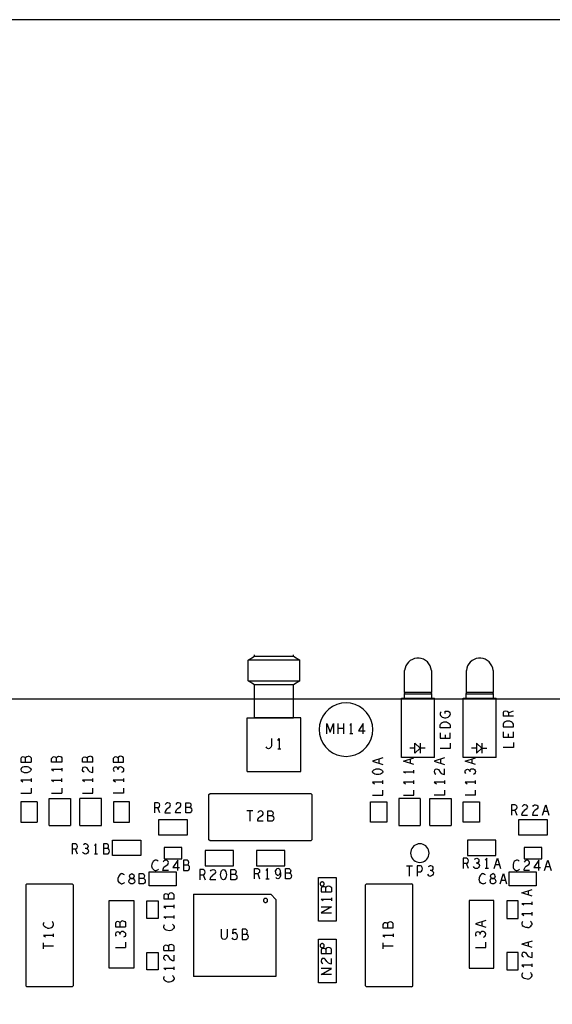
# Model space of a CAD drawing. Extents: x 235 to 565, y 215 to 425.
# Tile 10 of 15: x 344 to 396, y 330 to 425. Entities that reach past the tile are written whole.
import ezdxf

# ---------------------------------------------------------------- set-up
doc = ezdxf.new("R2010")
doc.units = 0
doc.layers.add('RVP8-IFD_G_tassy_art', color=2, linetype='CONTINUOUS')

msp = doc.modelspace()

# ---------------------------------------------------------------- linework, layer by layer
at = {"layer": 'RVP8-IFD_G_tassy_art'}
for points in [[(235.45, 215.45), (565.45, 215.45), (565.45, 425.45), (235.45, 425.45), (235.45, 215.45), (235.45, 215.45)], [(378.394, 356.439), (378.354, 356.89), (378.237, 357.328), (378.045, 357.739), (377.785, 358.11), (377.465, 358.43), (377.094, 358.69), (376.683, 358.882), (376.245, 358.999), (375.794, 359.039), (375.342, 358.999), (374.904, 358.882), (374.494, 358.69), (374.122, 358.43), (373.802, 358.11), (373.542, 357.739), (373.351, 357.328), (373.233, 356.89), (373.194, 356.439), (373.233, 355.987), (373.351, 355.549), (373.542, 355.139), (373.802, 354.767), (374.122, 354.447), (374.494, 354.187), (374.904, 353.996), (375.342, 353.878), (375.794, 353.839), (376.245, 353.878), (376.683, 353.996), (377.094, 354.187), (377.465, 354.447), (377.785, 354.767), (378.045, 355.139), (378.237, 355.549), (378.354, 355.987), (378.394, 356.439)], [(391.28, 357.204), (391.18, 357.141), (391.114, 357.065), (391.064, 356.963), (391.064, 356.71), (392.064, 356.71), (392.064, 356.963), (392.014, 357.065), (391.947, 357.141), (391.847, 357.204), (391.73, 357.255), (391.564, 357.267), (391.397, 357.255), (391.28, 357.204)], [(388.489, 354.139), (388.989, 354.639), (388.489, 355.139), (388.489, 354.139)], [(353.174, 353.619), (353.174, 353.277), (354.174, 353.277), (354.174, 353.695), (354.107, 353.784), (354.007, 353.835), (353.89, 353.86), (353.774, 353.835), (353.674, 353.759), (353.64, 353.67), (353.59, 353.721), (353.507, 353.759), (353.39, 353.784), (353.29, 353.759), (353.224, 353.708), (353.174, 353.619)], [(378.724, 352.083), (378.59, 352.121), (378.49, 352.171), (378.407, 352.247), (378.374, 352.349), (378.407, 352.45), (378.49, 352.526), (378.59, 352.577), (378.724, 352.615), (378.874, 352.627), (379.024, 352.615), (379.157, 352.577), (379.257, 352.526), (379.34, 352.45), (379.374, 352.349), (379.34, 352.247), (379.257, 352.171), (379.157, 352.121), (379.024, 352.083), (378.874, 352.07), (378.724, 352.083)], [(353.184, 349.419), (353.184, 347.459), (354.764, 347.459), (354.764, 349.419), (353.184, 349.419)], [(378.184, 347.459), (378.184, 349.419), (379.764, 349.419), (379.764, 347.459), (378.184, 347.459)], [(388.764, 347.459), (387.184, 347.459), (387.184, 349.419), (388.764, 349.419), (388.764, 347.459)], [(357.594, 346.189), (357.594, 347.689), (360.354, 347.689), (360.354, 346.189), (357.594, 346.189)], [(392.594, 346.189), (392.594, 347.689), (395.354, 347.689), (395.354, 346.189), (392.594, 346.189)], [(355.854, 344.189), (353.094, 344.189), (353.094, 345.689), (355.854, 345.689), (355.854, 344.189)], [(390.354, 345.689), (387.594, 345.689), (387.594, 344.189), (390.354, 344.189), (390.354, 345.689)], [(358.124, 343.889), (359.824, 343.889), (359.824, 344.989), (358.124, 344.989), (358.124, 343.889)], [(362.094, 344.689), (362.094, 343.189), (364.854, 343.189), (364.854, 344.689), (362.094, 344.689)], [(367.094, 344.689), (367.094, 343.189), (369.854, 343.189), (369.854, 344.689), (367.094, 344.689)], [(383.874, 344.439), (383.86, 344.595), (383.819, 344.747), (383.753, 344.889), (383.663, 345.017), (383.552, 345.128), (383.424, 345.218), (383.282, 345.284), (383.13, 345.325), (382.974, 345.339), (382.817, 345.325), (382.666, 345.284), (382.524, 345.218), (382.395, 345.128), (382.284, 345.017), (382.194, 344.889), (382.128, 344.747), (382.087, 344.595), (382.074, 344.439), (382.087, 344.282), (382.128, 344.131), (382.194, 343.989), (382.284, 343.86), (382.395, 343.749), (382.524, 343.659), (382.666, 343.593), (382.817, 343.552), (382.974, 343.539), (383.13, 343.552), (383.282, 343.593), (383.424, 343.659), (383.552, 343.749), (383.663, 343.86), (383.753, 343.989), (383.819, 344.131), (383.86, 344.282), (383.874, 344.439)], [(393.124, 343.889), (394.824, 343.889), (394.824, 344.989), (393.124, 344.989), (393.124, 343.889)], [(364.112, 342.055), (364.061, 341.955), (363.985, 341.872), (363.884, 341.839), (363.782, 341.872), (363.706, 341.955), (363.656, 342.055), (363.618, 342.189), (363.605, 342.339), (363.618, 342.489), (363.656, 342.622), (363.706, 342.722), (363.782, 342.805), (363.884, 342.839), (363.985, 342.805), (364.061, 342.722), (364.112, 342.622), (364.15, 342.489), (364.162, 342.339), (364.15, 342.189), (364.112, 342.055)], [(356.654, 341.249), (356.654, 342.629), (359.294, 342.629), (359.294, 341.249), (356.654, 341.249)], [(373.104, 342.059), (374.844, 342.059), (374.844, 337.819), (373.104, 337.819), (373.104, 342.059)], [(391.654, 341.249), (391.654, 342.629), (394.294, 342.629), (394.294, 341.249), (391.654, 341.249)], [(373.674, 341.439), (373.671, 341.473), (373.662, 341.507), (373.647, 341.539), (373.627, 341.567), (373.602, 341.592), (373.574, 341.612), (373.542, 341.627), (373.508, 341.636), (373.474, 341.639), (373.439, 341.636), (373.405, 341.627), (373.374, 341.612), (373.345, 341.592), (373.321, 341.567), (373.301, 341.539), (373.286, 341.507), (373.277, 341.473), (373.274, 341.439), (373.277, 341.404), (373.286, 341.37), (373.301, 341.339), (373.321, 341.31), (373.345, 341.286), (373.374, 341.266), (373.405, 341.251), (373.439, 341.242), (373.474, 341.239), (373.508, 341.242), (373.542, 341.251), (373.574, 341.266), (373.602, 341.286), (373.627, 341.31), (373.647, 341.339), (373.662, 341.37), (373.671, 341.404), (373.674, 341.439)], [(355.174, 333.239), (352.774, 333.239), (352.774, 339.839), (355.174, 339.839), (355.174, 333.239)], [(356.424, 338.089), (356.424, 339.789), (357.524, 339.789), (357.524, 338.089), (356.424, 338.089)], [(358.074, 339.977), (359.074, 339.977), (359.074, 340.395), (359.007, 340.484), (358.907, 340.535), (358.79, 340.56), (358.674, 340.535), (358.574, 340.459), (358.54, 340.37), (358.49, 340.421), (358.407, 340.459), (358.29, 340.484), (358.19, 340.459), (358.124, 340.408), (358.074, 340.319), (358.074, 339.977)], [(368.174, 339.839), (368.171, 339.873), (368.162, 339.907), (368.147, 339.939), (368.127, 339.967), (368.102, 339.992), (368.074, 340.012), (368.042, 340.027), (368.008, 340.036), (367.974, 340.039), (367.939, 340.036), (367.905, 340.027), (367.874, 340.012), (367.845, 339.992), (367.821, 339.967), (367.801, 339.939), (367.786, 339.907), (367.777, 339.873), (367.774, 339.839), (367.777, 339.804), (367.786, 339.77), (367.801, 339.739), (367.821, 339.71), (367.845, 339.686), (367.874, 339.666), (367.905, 339.651), (367.939, 339.642), (367.974, 339.639), (368.008, 339.642), (368.042, 339.651), (368.074, 339.666), (368.102, 339.686), (368.127, 339.71), (368.147, 339.739), (368.162, 339.77), (368.171, 339.804), (368.174, 339.839)], [(387.774, 333.239), (390.174, 333.239), (390.174, 339.839), (387.774, 339.839), (387.774, 333.239)], [(392.524, 338.089), (392.524, 339.789), (391.424, 339.789), (391.424, 338.089), (392.524, 338.089)], [(380.307, 337.674), (380.207, 337.725), (380.09, 337.75), (379.974, 337.725), (379.874, 337.649), (379.84, 337.56), (379.79, 337.611), (379.707, 337.649), (379.59, 337.674), (379.49, 337.649), (379.424, 337.598), (379.374, 337.509), (379.374, 337.167), (380.374, 337.167), (380.374, 337.585), (380.307, 337.674)], [(373.104, 336.059), (374.844, 336.059), (374.844, 331.819), (373.104, 331.819), (373.104, 336.059)], [(373.674, 335.439), (373.671, 335.473), (373.662, 335.507), (373.647, 335.539), (373.627, 335.567), (373.602, 335.592), (373.574, 335.612), (373.542, 335.627), (373.508, 335.636), (373.474, 335.639), (373.439, 335.636), (373.405, 335.627), (373.374, 335.612), (373.345, 335.592), (373.321, 335.567), (373.301, 335.539), (373.286, 335.507), (373.277, 335.473), (373.274, 335.439), (373.277, 335.404), (373.286, 335.37), (373.301, 335.339), (373.321, 335.31), (373.345, 335.286), (373.374, 335.266), (373.405, 335.251), (373.439, 335.242), (373.474, 335.239), (373.508, 335.242), (373.542, 335.251), (373.574, 335.266), (373.602, 335.286), (373.627, 335.31), (373.647, 335.339), (373.662, 335.37), (373.671, 335.404), (373.674, 335.439)], [(374.09, 335.249), (373.974, 335.224), (373.874, 335.148), (373.84, 335.059), (373.79, 335.11), (373.707, 335.148), (373.59, 335.173), (373.49, 335.148), (373.424, 335.097), (373.374, 335.008), (373.374, 334.666), (374.374, 334.666), (374.374, 335.084), (374.307, 335.173), (374.207, 335.224), (374.09, 335.249)], [(356.424, 333.089), (356.424, 334.789), (357.524, 334.789), (357.524, 333.089), (356.424, 333.089)], [(391.424, 333.089), (392.524, 333.089), (392.524, 334.789), (391.424, 334.789), (391.424, 333.089)]]:
    msp.add_lwpolyline(points, close=True, dxfattribs=at)
for points in [[(366.884, 357.579), (366.884, 360.779), (366.294, 361.179), (366.294, 363.179), (366.884, 363.579), (366.884, 363.713)], [(370.704, 363.579), (370.704, 363.713)], [(371.294, 363.179), (366.294, 363.179)], [(371.294, 361.179), (371.294, 363.179), (366.294, 363.179)], [(366.884, 363.579), (370.704, 363.579)], [(366.884, 363.579), (370.704, 363.579), (371.294, 363.179)], [(384.094, 362.199), (384.052, 362.425), (383.971, 362.641), (383.855, 362.84), (383.705, 363.015), (383.527, 363.162), (383.327, 363.275), (383.11, 363.352), (382.904, 363.389), (382.684, 363.389), (382.459, 363.348), (382.244, 363.27), (382.046, 363.155), (381.871, 363.008), (381.724, 362.832), (381.61, 362.634), (381.533, 362.419), (381.494, 362.199)], [(390.094, 362.199), (390.052, 362.425), (389.971, 362.641), (389.855, 362.84), (389.705, 363.015), (389.527, 363.162), (389.327, 363.275), (389.11, 363.352), (388.904, 363.389), (388.684, 363.389), (388.459, 363.348), (388.244, 363.27), (388.046, 363.155), (387.871, 363.008), (387.724, 362.832), (387.61, 362.634), (387.533, 362.419), (387.494, 362.199)], [(381.494, 360.039), (381.494, 362.199)], [(384.094, 362.199), (384.094, 360.039)], [(387.494, 360.039), (387.494, 362.199)], [(390.094, 362.199), (390.094, 360.039)], [(366.294, 361.179), (371.294, 361.179)], [(366.294, 361.179), (371.294, 361.179), (370.704, 360.779)], [(370.704, 360.779), (366.884, 360.779)], [(370.704, 357.579), (370.704, 360.779), (366.884, 360.779)], [(381.184, 353.729), (381.184, 359.489), (384.144, 359.489), (384.144, 359.889), (384.094, 360.039), (381.494, 360.039), (381.444, 359.889), (381.444, 359.489), (384.404, 359.489)], [(384.144, 359.889), (381.444, 359.889)], [(387.184, 353.729), (387.184, 359.489), (390.144, 359.489), (390.144, 359.889), (390.094, 360.039), (387.494, 360.039), (387.444, 359.889), (387.444, 359.489), (390.404, 359.489)], [(390.144, 359.889), (387.444, 359.889)], [(254.974, 279.439), (254.974, 359.439), (434.974, 359.439)], [(384.404, 353.729), (384.404, 359.489)], [(390.404, 353.729), (390.404, 359.489)], [(385.034, 358.185), (384.967, 358.109), (384.934, 358.007), (384.934, 357.919), (384.984, 357.817), (385.05, 357.741), (385.15, 357.665), (385.267, 357.615), (385.367, 357.589), (385.484, 357.589), (385.617, 357.615), (385.734, 357.665)], [(385.434, 357.995), (385.434, 358.248), (385.734, 358.248)], [(385.734, 358.248), (385.834, 358.172), (385.9, 358.083), (385.934, 357.957), (385.9, 357.83), (385.834, 357.741), (385.734, 357.665)], [(391.18, 358.237), (391.114, 358.173), (391.064, 358.072)], [(391.064, 358.072), (391.064, 357.755)], [(391.18, 358.237), (391.314, 358.262), (391.447, 358.237), (391.53, 358.161), (391.58, 358.072), (391.58, 357.755)], [(391.58, 358.072), (392.064, 358.262)], [(366.194, 352.379), (366.194, 357.579), (370.704, 357.579)], [(366.194, 352.379), (371.394, 352.379), (371.394, 357.579), (370.704, 357.579), (366.884, 357.579)], [(373.934, 357.039), (374.264, 356.205), (374.593, 357.039), (374.593, 356.039)], [(373.934, 356.039), (373.934, 357.039)], [(375.018, 356.039), (375.018, 357.039)], [(375.55, 357.039), (375.55, 356.039)], [(376.304, 356.039), (376.304, 357.039), (376.152, 356.839)], [(377.476, 356.039), (377.476, 357.039), (377.007, 356.322), (377.64, 356.322)], [(385.817, 357.051), (385.884, 356.975), (385.934, 356.873), (385.934, 356.62), (384.934, 356.62), (384.934, 356.873), (384.984, 356.975), (385.05, 357.051)], [(385.6, 357.165), (385.434, 357.177), (385.267, 357.165), (385.15, 357.114), (385.05, 357.051)], [(385.6, 357.165), (385.717, 357.114), (385.817, 357.051)], [(392.064, 357.755), (391.064, 357.755)], [(375.55, 356.539), (375.018, 356.539)], [(384.934, 356.132), (384.934, 355.625), (385.934, 355.625), (385.934, 356.132)], [(391.064, 356.222), (391.064, 355.715), (392.064, 355.715), (392.064, 356.222)], [(368.537, 355.579), (368.537, 354.912), (368.512, 354.779), (368.436, 354.679), (368.36, 354.612), (368.258, 354.579), (368.17, 354.612), (368.094, 354.679), (368.03, 354.779)], [(369.152, 355.379), (369.304, 355.579)], [(369.304, 355.579), (369.304, 354.579)], [(376.456, 356.039), (376.152, 356.039)], [(383.489, 354.639), (382.989, 354.639), (382.489, 354.139), (382.489, 355.139), (382.989, 354.639)], [(382.989, 355.139), (382.989, 354.139)], [(385.934, 355.112), (385.934, 354.605), (384.934, 354.605)], [(385.417, 355.929), (385.417, 355.625)], [(388.989, 355.139), (388.989, 354.139)], [(392.064, 355.202), (392.064, 354.695), (391.064, 354.695)], [(391.547, 356.019), (391.547, 355.715)], [(369.152, 354.579), (369.456, 354.579)], [(382.489, 354.639), (381.989, 354.639)], [(388.489, 354.639), (387.989, 354.639)], [(388.989, 354.639), (389.489, 354.639)], [(344.29, 353.759), (344.224, 353.708), (344.174, 353.619), (344.174, 353.277), (345.174, 353.277)], [(344.64, 353.277), (344.64, 353.67), (344.59, 353.721), (344.507, 353.759), (344.39, 353.784), (344.29, 353.759)], [(344.64, 353.67), (344.674, 353.759), (344.774, 353.835), (344.89, 353.86)], [(345.174, 353.695), (345.107, 353.784), (345.007, 353.835), (344.89, 353.86)], [(345.174, 353.695), (345.174, 353.277)], [(347.174, 353.277), (347.174, 353.619), (347.224, 353.708), (347.29, 353.759)], [(348.174, 353.695), (348.174, 353.277), (347.174, 353.277)], [(347.64, 353.277), (347.64, 353.67), (347.59, 353.721), (347.507, 353.759), (347.39, 353.784), (347.29, 353.759)], [(347.64, 353.67), (347.674, 353.759), (347.774, 353.835), (347.89, 353.86), (348.007, 353.835), (348.107, 353.784), (348.174, 353.695)], [(351.174, 353.277), (350.174, 353.277), (350.174, 353.619), (350.224, 353.708), (350.29, 353.759), (350.39, 353.784), (350.507, 353.759), (350.59, 353.721), (350.64, 353.67), (350.64, 353.277)], [(350.64, 353.67), (350.674, 353.759), (350.774, 353.835), (350.89, 353.86)], [(351.174, 353.277), (351.174, 353.695), (351.107, 353.784), (351.007, 353.835), (350.89, 353.86)], [(353.64, 353.67), (353.64, 353.277)], [(379.374, 353.685), (378.374, 353.369), (379.374, 353.052)], [(379.024, 353.166), (379.024, 353.571)], [(384.404, 353.729), (381.184, 353.729)], [(382.374, 353.052), (381.374, 353.369), (382.374, 353.685)], [(382.024, 353.571), (382.024, 353.166)], [(385.374, 353.685), (384.374, 353.369), (385.374, 353.052)], [(385.024, 353.166), (385.024, 353.571)], [(390.404, 353.729), (387.184, 353.729)], [(388.374, 353.052), (387.374, 353.369), (388.374, 353.685)], [(388.024, 353.571), (388.024, 353.166)], [(344.824, 352.815), (344.674, 352.827), (344.524, 352.815), (344.39, 352.777), (344.29, 352.726), (344.207, 352.65), (344.174, 352.549), (344.207, 352.447), (344.29, 352.371), (344.39, 352.321), (344.524, 352.283), (344.674, 352.27), (344.824, 352.283), (344.957, 352.321), (345.057, 352.371)], [(344.957, 352.777), (344.824, 352.815)], [(344.957, 352.777), (345.057, 352.726), (345.14, 352.65), (345.174, 352.549), (345.14, 352.447), (345.057, 352.371)], [(347.374, 352.397), (347.174, 352.549)], [(348.174, 352.549), (347.174, 352.549)], [(348.174, 352.701), (348.174, 352.397)], [(350.34, 352.308), (350.24, 352.384), (350.19, 352.473), (350.174, 352.574), (350.207, 352.701), (350.29, 352.789), (350.39, 352.815), (350.49, 352.802), (350.574, 352.751), (350.74, 352.498), (350.857, 352.384), (351.024, 352.308)], [(351.024, 352.308), (351.174, 352.283), (351.174, 352.815)], [(353.757, 352.815), (353.674, 352.726), (353.64, 352.637), (353.59, 352.713), (353.507, 352.777), (353.407, 352.802), (353.307, 352.777), (353.224, 352.713), (353.174, 352.599), (353.19, 352.485), (353.257, 352.371)], [(353.64, 352.523), (353.64, 352.637)], [(353.757, 352.815), (353.874, 352.84), (353.974, 352.827), (354.074, 352.764), (354.157, 352.663), (354.174, 352.561), (354.157, 352.447), (354.09, 352.346), (353.974, 352.27)], [(381.574, 352.197), (381.374, 352.349), (382.374, 352.349)], [(382.374, 352.197), (382.374, 352.501)], [(384.407, 352.501), (384.374, 352.374), (384.39, 352.273), (384.44, 352.184), (384.54, 352.108)], [(384.407, 352.501), (384.49, 352.589), (384.59, 352.615), (384.69, 352.602), (384.774, 352.551), (384.94, 352.298), (385.057, 352.184), (385.224, 352.108), (385.374, 352.083), (385.374, 352.615)], [(387.457, 352.171), (387.39, 352.285), (387.374, 352.399), (387.424, 352.513), (387.507, 352.577), (387.607, 352.602), (387.707, 352.577), (387.79, 352.513), (387.84, 352.437), (387.84, 352.323)], [(387.84, 352.437), (387.874, 352.526), (387.957, 352.615), (388.074, 352.64), (388.174, 352.627), (388.274, 352.564), (388.357, 352.463), (388.374, 352.361), (388.357, 352.247), (388.29, 352.146), (388.174, 352.07)], [(344.174, 351.529), (344.374, 351.377)], [(345.174, 351.529), (344.174, 351.529)], [(345.174, 351.681), (345.174, 351.377)], [(347.374, 351.377), (347.174, 351.529)], [(347.174, 351.529), (348.174, 351.529)], [(348.174, 351.377), (348.174, 351.681)], [(350.374, 351.377), (350.174, 351.529)], [(351.174, 351.529), (350.174, 351.529)], [(351.174, 351.377), (351.174, 351.681)], [(354.174, 351.529), (353.174, 351.529), (353.374, 351.377)], [(354.174, 351.681), (354.174, 351.377)], [(379.374, 351.329), (378.374, 351.329), (378.574, 351.177)], [(379.374, 351.177), (379.374, 351.481)], [(382.374, 351.329), (381.374, 351.329), (381.574, 351.177)], [(382.374, 351.177), (382.374, 351.481)], [(385.374, 351.329), (384.374, 351.329), (384.574, 351.177)], [(385.374, 351.481), (385.374, 351.177)], [(388.374, 351.329), (387.374, 351.329), (387.574, 351.177)], [(388.374, 351.177), (388.374, 351.481)], [(345.174, 350.762), (345.174, 350.255)], [(348.174, 350.762), (348.174, 350.255)], [(351.174, 350.255), (351.174, 350.762)], [(354.174, 350.762), (354.174, 350.255), (353.174, 350.255)], [(378.374, 350.055), (379.374, 350.055), (379.374, 350.562)], [(381.374, 350.055), (382.374, 350.055), (382.374, 350.562)], [(385.374, 350.562), (385.374, 350.055), (384.374, 350.055)], [(388.374, 350.055), (388.374, 350.562)], [(344.174, 350.255), (345.174, 350.255)], [(344.184, 349.419), (344.184, 347.459), (345.764, 347.459)], [(345.764, 349.419), (344.184, 349.419)], [(345.764, 349.419), (345.764, 347.459)], [(346.934, 347.119), (346.934, 349.759)], [(346.934, 349.759), (349.014, 349.759), (349.014, 347.119)], [(347.174, 350.255), (348.174, 350.255)], [(349.934, 347.119), (349.934, 349.759)], [(352.014, 347.119), (352.014, 349.759), (349.934, 349.759)], [(350.174, 350.255), (351.174, 350.255)], [(362.574, 345.639), (362.474, 345.739), (362.474, 350.139), (362.574, 350.239), (372.374, 350.239)], [(372.374, 350.239), (372.474, 350.139), (372.474, 345.739), (372.374, 345.639)], [(380.934, 349.759), (380.934, 347.119), (383.014, 347.119)], [(383.014, 349.759), (380.934, 349.759)], [(383.014, 349.759), (383.014, 347.119)], [(383.934, 347.119), (383.934, 349.759)], [(383.934, 349.759), (386.014, 349.759), (386.014, 347.119)], [(388.374, 350.055), (387.374, 350.055)], [(357.507, 348.822), (357.596, 348.872), (357.672, 348.955), (357.697, 349.089), (357.672, 349.222), (357.608, 349.289), (357.507, 349.339), (357.19, 349.339), (357.19, 348.339)], [(357.697, 348.339), (357.507, 348.822), (357.19, 348.822)], [(358.413, 348.772), (358.299, 348.655), (358.223, 348.489), (358.198, 348.339), (358.73, 348.339)], [(358.73, 349.122), (358.704, 349.222), (358.616, 349.305), (358.489, 349.339), (358.388, 349.322), (358.299, 349.272), (358.223, 349.172)], [(358.413, 348.772), (358.666, 348.939), (358.717, 349.022), (358.73, 349.122)], [(359.75, 348.339), (359.218, 348.339), (359.243, 348.489), (359.319, 348.655), (359.433, 348.772), (359.686, 348.939), (359.737, 349.022), (359.75, 349.122), (359.724, 349.222), (359.636, 349.305), (359.509, 349.339), (359.408, 349.322), (359.319, 349.272), (359.243, 349.172)], [(360.795, 348.622), (360.77, 348.505), (360.719, 348.405), (360.63, 348.339), (360.212, 348.339), (360.212, 349.339), (360.554, 349.339), (360.643, 349.289), (360.694, 349.222), (360.719, 349.122), (360.694, 349.005), (360.656, 348.922), (360.605, 348.872), (360.212, 348.872)], [(360.605, 348.872), (360.694, 348.839), (360.77, 348.739), (360.795, 348.622)], [(366.745, 348.539), (366.162, 348.539)], [(366.454, 348.539), (366.454, 347.539)], [(367.74, 347.539), (367.208, 347.539), (367.233, 347.689), (367.309, 347.855), (367.423, 347.972), (367.676, 348.139), (367.727, 348.222), (367.74, 348.322), (367.714, 348.422), (367.626, 348.505), (367.499, 348.539), (367.398, 348.522), (367.309, 348.472), (367.233, 348.372)], [(368.202, 347.539), (368.202, 348.539), (368.544, 348.539), (368.633, 348.489), (368.684, 348.422), (368.709, 348.322), (368.684, 348.205), (368.646, 348.122), (368.595, 348.072), (368.202, 348.072)], [(391.89, 349.139), (391.89, 348.139)], [(392.372, 349.022), (392.308, 349.089), (392.207, 349.139), (391.89, 349.139)], [(391.89, 348.622), (392.207, 348.622), (392.397, 348.139)], [(392.372, 349.022), (392.397, 348.889), (392.372, 348.755), (392.296, 348.672), (392.207, 348.622)], [(392.898, 348.139), (392.923, 348.289), (392.999, 348.455)], [(392.923, 348.972), (392.999, 349.072), (393.088, 349.122)], [(393.366, 348.739), (393.113, 348.572), (392.999, 348.455)], [(393.43, 348.922), (393.404, 349.022), (393.316, 349.105), (393.189, 349.139), (393.088, 349.122)], [(393.366, 348.739), (393.417, 348.822)], [(393.43, 348.922), (393.417, 348.822)], [(393.943, 348.972), (394.019, 349.072), (394.108, 349.122), (394.209, 349.139), (394.336, 349.105), (394.424, 349.022), (394.45, 348.922), (394.437, 348.822), (394.386, 348.739), (394.133, 348.572), (394.019, 348.455), (393.943, 348.289), (393.918, 348.139), (394.45, 348.139)], [(394.887, 348.139), (395.204, 349.139), (395.52, 348.139)], [(395.406, 348.489), (395.001, 348.489)], [(368.595, 348.072), (368.684, 348.039), (368.76, 347.939), (368.785, 347.822), (368.76, 347.705), (368.709, 347.605), (368.62, 347.539), (368.202, 347.539)], [(392.898, 348.139), (393.43, 348.139)], [(346.934, 347.119), (349.014, 347.119)], [(349.934, 347.119), (352.014, 347.119)], [(383.934, 347.119), (386.014, 347.119)], [(372.374, 345.639), (362.574, 345.639)], [(349.507, 344.822), (349.596, 344.872), (349.672, 344.955), (349.697, 345.089), (349.672, 345.222), (349.608, 345.289), (349.507, 345.339), (349.19, 345.339), (349.19, 344.339)], [(349.697, 344.339), (349.507, 344.822), (349.19, 344.822)], [(350.552, 344.872), (350.641, 344.839), (350.73, 344.755), (350.755, 344.639), (350.742, 344.539), (350.679, 344.439), (350.578, 344.355), (350.476, 344.339), (350.362, 344.355), (350.261, 344.422), (350.185, 344.539)], [(350.628, 345.289), (350.514, 345.339), (350.4, 345.322), (350.286, 345.255)], [(350.628, 345.289), (350.692, 345.205), (350.717, 345.105), (350.692, 345.005), (350.628, 344.922), (350.552, 344.872), (350.438, 344.872)], [(351.484, 344.339), (351.484, 345.339), (351.332, 345.139)], [(352.212, 345.339), (352.212, 344.339)], [(352.656, 344.922), (352.694, 345.005), (352.719, 345.122), (352.694, 345.222), (352.643, 345.289), (352.554, 345.339), (352.212, 345.339)], [(352.694, 344.839), (352.605, 344.872), (352.212, 344.872)], [(352.605, 344.872), (352.656, 344.922)], [(352.63, 344.339), (352.719, 344.405), (352.77, 344.505), (352.795, 344.622)], [(352.795, 344.622), (352.77, 344.739), (352.694, 344.839)], [(351.636, 344.339), (351.332, 344.339)], [(352.63, 344.339), (352.212, 344.339)], [(357.522, 343.655), (357.446, 343.705), (357.358, 343.739), (357.256, 343.739), (357.142, 343.689), (357.054, 343.605), (356.99, 343.505)], [(358.53, 342.739), (357.998, 342.739), (358.023, 342.889), (358.099, 343.055), (358.213, 343.172), (358.466, 343.339), (358.517, 343.422), (358.53, 343.522), (358.504, 343.622), (358.416, 343.705), (358.289, 343.739), (358.188, 343.722), (358.099, 343.672), (358.023, 343.572)], [(359.436, 342.739), (359.436, 343.739), (358.967, 343.022)], [(360.405, 343.272), (360.456, 343.322), (360.494, 343.405), (360.519, 343.522), (360.494, 343.622), (360.443, 343.689), (360.354, 343.739), (360.012, 343.739), (360.012, 342.739)], [(387.507, 343.422), (387.596, 343.472), (387.672, 343.555), (387.697, 343.689), (387.672, 343.822), (387.608, 343.889), (387.507, 343.939), (387.19, 343.939), (387.19, 342.939)], [(388.286, 343.855), (388.4, 343.922), (388.514, 343.939), (388.628, 343.889), (388.692, 343.805), (388.717, 343.705)], [(388.717, 343.705), (388.692, 343.605), (388.628, 343.522), (388.552, 343.472), (388.438, 343.472)], [(389.484, 342.939), (389.484, 343.939), (389.332, 343.739)], [(390.187, 342.939), (390.504, 343.939), (390.82, 342.939)], [(392.356, 343.739), (392.242, 343.689), (392.154, 343.605), (392.09, 343.505), (392.04, 343.339), (392.027, 343.189), (392.052, 343.039), (392.09, 342.939), (392.166, 342.839), (392.255, 342.772), (392.344, 342.739), (392.432, 342.739), (392.521, 342.772), (392.597, 342.822), (392.66, 342.889)], [(392.622, 343.655), (392.546, 343.705), (392.458, 343.739), (392.356, 343.739)], [(393.63, 342.739), (393.098, 342.739), (393.123, 342.889), (393.199, 343.055), (393.313, 343.172), (393.566, 343.339), (393.617, 343.422), (393.63, 343.522), (393.604, 343.622), (393.516, 343.705), (393.389, 343.739), (393.288, 343.722), (393.199, 343.672), (393.123, 343.572)], [(394.536, 342.739), (394.536, 343.739), (394.067, 343.022)], [(395.087, 342.739), (395.404, 343.739), (395.72, 342.739)], [(357.066, 342.839), (356.99, 342.939), (356.952, 343.039), (356.927, 343.189), (356.94, 343.339), (356.99, 343.505)], [(357.066, 342.839), (357.155, 342.772), (357.244, 342.739), (357.332, 342.739), (357.421, 342.772), (357.497, 342.822), (357.56, 342.889)], [(358.967, 343.022), (359.6, 343.022)], [(360.012, 342.739), (360.43, 342.739), (360.519, 342.805), (360.57, 342.905), (360.595, 343.022), (360.57, 343.139), (360.494, 343.239), (360.405, 343.272), (360.012, 343.272)], [(362.097, 342.589), (362.072, 342.722), (362.008, 342.789), (361.907, 342.839), (361.59, 342.839), (361.59, 341.839)], [(362.623, 342.672), (362.699, 342.772), (362.788, 342.822), (362.889, 342.839), (363.016, 342.805)], [(363.117, 342.522), (363.13, 342.622), (363.104, 342.722), (363.016, 342.805)], [(365.03, 341.839), (364.612, 341.839), (364.612, 342.839), (364.954, 342.839), (365.043, 342.789)], [(365.043, 342.789), (365.094, 342.722), (365.119, 342.622), (365.094, 342.505)], [(366.89, 341.939), (366.89, 342.939), (367.207, 342.939), (367.308, 342.889), (367.372, 342.822), (367.397, 342.689), (367.372, 342.555), (367.296, 342.472), (367.207, 342.422), (366.89, 342.422)], [(368.164, 341.939), (368.164, 342.939), (368.012, 342.739)], [(368.93, 342.605), (368.956, 342.739)], [(369.437, 342.555), (369.412, 342.705), (369.348, 342.839), (369.272, 342.905), (369.184, 342.939), (369.082, 342.905), (369.006, 342.839), (368.956, 342.739)], [(370.47, 342.105), (370.419, 342.005), (370.33, 341.939), (369.912, 341.939), (369.912, 342.939), (370.254, 342.939), (370.343, 342.889), (370.394, 342.822), (370.419, 342.722), (370.394, 342.605), (370.356, 342.522), (370.305, 342.472), (369.912, 342.472)], [(381.662, 343.205), (382.245, 343.205)], [(381.954, 342.205), (381.954, 343.205)], [(382.72, 343.205), (382.72, 342.205)], [(382.72, 342.622), (383.024, 342.622), (383.138, 342.672), (383.202, 342.772), (383.227, 342.905), (383.202, 343.039), (383.126, 343.155), (383.024, 343.205), (382.72, 343.205)], [(383.816, 343.122), (383.93, 343.189)], [(384.158, 343.155), (384.044, 343.205), (383.93, 343.189)], [(384.158, 343.155), (384.222, 343.072), (384.247, 342.972), (384.222, 342.872), (384.158, 342.789), (384.082, 342.739), (383.968, 342.739)], [(384.082, 342.739), (384.171, 342.705), (384.26, 342.622), (384.285, 342.505), (384.272, 342.405), (384.209, 342.305), (384.108, 342.222), (384.006, 342.205)], [(387.697, 342.939), (387.507, 343.422), (387.19, 343.422)], [(388.552, 343.472), (388.641, 343.439), (388.73, 343.355), (388.755, 343.239), (388.742, 343.139), (388.679, 343.039), (388.578, 342.955), (388.476, 342.939), (388.362, 342.955), (388.261, 343.022), (388.185, 343.139)], [(389.636, 342.939), (389.332, 342.939)], [(390.706, 343.289), (390.301, 343.289)], [(394.067, 343.022), (394.7, 343.022)], [(395.606, 343.089), (395.201, 343.089)], [(353.954, 341.439), (353.865, 341.472), (353.776, 341.539), (353.7, 341.639), (353.662, 341.739), (353.637, 341.889), (353.65, 342.039)], [(353.966, 342.439), (353.852, 342.389), (353.764, 342.305), (353.7, 342.205), (353.65, 342.039)], [(353.966, 342.439), (354.068, 342.439), (354.156, 342.405), (354.232, 342.355)], [(355.227, 341.589), (355.164, 341.505), (355.062, 341.455), (354.974, 341.439), (354.885, 341.455), (354.784, 341.505), (354.72, 341.589), (354.695, 341.705), (354.72, 341.822), (354.796, 341.922), (354.91, 341.972), (355.037, 341.972), (354.91, 341.972)], [(354.746, 342.205), (354.784, 342.322), (354.872, 342.405), (354.974, 342.439), (355.075, 342.405), (355.164, 342.322), (355.202, 342.205), (355.176, 342.089), (355.113, 342.005), (355.037, 341.972)], [(354.91, 341.972), (354.834, 342.005), (354.771, 342.089), (354.746, 342.205)], [(355.037, 341.972), (355.151, 341.922), (355.227, 341.822), (355.252, 341.705), (355.227, 341.589)], [(355.702, 341.439), (355.702, 342.439), (356.044, 342.439), (356.133, 342.389), (356.184, 342.322), (356.209, 342.222), (356.184, 342.105), (356.146, 342.022), (356.095, 341.972)], [(356.184, 341.939), (356.095, 341.972), (355.702, 341.972)], [(356.184, 341.939), (356.26, 341.839), (356.285, 341.722), (356.26, 341.605), (356.209, 341.505), (356.12, 341.439), (355.702, 341.439)], [(361.59, 342.322), (361.907, 342.322), (361.996, 342.372), (362.072, 342.455), (362.097, 342.589)], [(361.907, 342.322), (362.097, 341.839)], [(363.13, 341.839), (362.598, 341.839), (362.623, 341.989), (362.699, 342.155), (362.813, 342.272)], [(363.117, 342.522), (363.066, 342.439), (362.813, 342.272)], [(365.094, 342.505), (365.056, 342.422), (365.005, 342.372), (364.612, 342.372)], [(365.005, 342.372), (365.094, 342.339)], [(365.17, 342.005), (365.119, 341.905), (365.03, 341.839)], [(365.094, 342.339), (365.17, 342.239), (365.195, 342.122), (365.17, 342.005)], [(367.207, 342.422), (367.397, 341.939)], [(368.012, 341.939), (368.316, 341.939)], [(368.93, 342.605), (368.956, 342.489), (369.019, 342.372)], [(368.968, 342.055), (369.057, 341.972)], [(369.095, 342.305), (369.019, 342.372)], [(369.412, 342.222), (369.348, 342.072), (369.26, 341.972), (369.158, 341.939), (369.057, 341.972)], [(369.095, 342.305), (369.184, 342.289), (369.285, 342.322), (369.361, 342.405), (369.437, 342.555), (369.437, 342.372), (369.412, 342.222)], [(370.305, 342.472), (370.394, 342.439), (370.47, 342.339), (370.495, 342.222), (370.47, 342.105)], [(383.715, 342.405), (383.791, 342.289), (383.892, 342.222), (384.006, 342.205)], [(389.066, 342.439), (388.952, 342.389), (388.864, 342.305), (388.8, 342.205), (388.75, 342.039), (388.737, 341.889)], [(389.142, 341.439), (389.054, 341.439), (388.965, 341.472), (388.876, 341.539), (388.8, 341.639), (388.762, 341.739), (388.737, 341.889)], [(389.066, 342.439), (389.168, 342.439), (389.256, 342.405), (389.332, 342.355)], [(389.795, 341.705), (389.82, 341.822)], [(389.795, 341.705), (389.82, 341.589), (389.884, 341.505)], [(389.82, 341.822), (389.896, 341.922)], [(389.934, 342.005), (389.871, 342.089), (389.846, 342.205), (389.884, 342.322), (389.972, 342.405), (390.074, 342.439)], [(390.302, 342.205), (390.276, 342.089), (390.213, 342.005), (390.137, 341.972), (390.01, 341.972), (389.896, 341.922)], [(389.934, 342.005), (390.01, 341.972), (390.137, 341.972), (390.251, 341.922), (390.327, 341.822), (390.352, 341.705), (390.327, 341.589), (390.264, 341.505), (390.162, 341.455), (390.074, 341.439)], [(390.302, 342.205), (390.264, 342.322), (390.175, 342.405), (390.074, 342.439)], [(390.777, 341.439), (391.094, 342.439)], [(391.296, 341.789), (390.891, 341.789)], [(391.094, 342.439), (391.41, 341.439)], [(344.774, 341.439), (344.674, 341.339), (344.674, 331.539), (344.774, 331.439)], [(344.774, 341.439), (349.174, 341.439)], [(349.174, 341.439), (349.274, 341.339), (349.274, 331.539), (349.174, 331.439), (344.774, 331.439)], [(353.954, 341.439), (354.042, 341.439)], [(354.207, 341.522), (354.131, 341.472), (354.042, 341.439)], [(354.27, 341.589), (354.207, 341.522)], [(373.84, 340.666), (373.84, 341.059), (373.79, 341.11), (373.707, 341.148), (373.59, 341.173), (373.49, 341.148), (373.424, 341.097), (373.374, 341.008), (373.374, 340.666)], [(373.84, 341.059), (373.874, 341.148), (373.974, 341.224)], [(373.974, 341.224), (374.09, 341.249), (374.207, 341.224), (374.307, 341.173), (374.374, 341.084), (374.374, 340.666)], [(377.774, 331.439), (377.674, 331.539), (377.674, 341.339), (377.774, 341.439), (382.174, 341.439)], [(382.174, 331.439), (382.274, 331.539), (382.274, 341.339), (382.174, 341.439)], [(389.142, 341.439), (389.231, 341.472), (389.307, 341.522), (389.37, 341.589)], [(390.074, 341.439), (389.985, 341.455), (389.884, 341.505)], [(392.874, 340.569), (393.874, 340.885)], [(393.524, 340.366), (393.524, 340.771)], [(358.54, 339.977), (358.54, 340.37)], [(360.974, 340.439), (368.474, 340.439)], [(360.974, 340.439), (360.974, 332.439)], [(368.474, 340.439), (368.974, 339.939), (368.974, 332.439), (360.974, 332.439)], [(373.374, 340.666), (374.374, 340.666)], [(373.574, 339.786), (373.374, 339.938)], [(374.374, 339.938), (373.374, 339.938)], [(374.374, 340.09), (374.374, 339.786)], [(393.874, 340.252), (392.874, 340.569)], [(359.074, 339.249), (358.074, 339.249), (358.274, 339.097)], [(359.074, 339.097), (359.074, 339.401)], [(373.374, 339.209), (374.374, 339.209), (373.374, 338.626), (374.374, 338.626)], [(392.874, 339.549), (393.074, 339.397)], [(392.874, 339.549), (393.874, 339.549)], [(393.874, 339.397), (393.874, 339.701)], [(358.274, 338.077), (358.074, 338.229), (359.074, 338.229)], [(359.074, 338.077), (359.074, 338.381)], [(389.374, 337.875), (388.374, 337.559), (389.374, 337.242)], [(392.874, 338.529), (393.074, 338.377)], [(393.874, 338.529), (392.874, 338.529)], [(393.874, 338.377), (393.874, 338.681)], [(346.774, 337.155), (346.607, 337.205), (346.507, 337.269), (346.424, 337.357), (346.374, 337.471), (346.374, 337.573), (346.407, 337.661), (346.457, 337.737)], [(346.774, 337.155), (346.924, 337.142), (347.074, 337.167), (347.174, 337.205), (347.274, 337.281), (347.34, 337.37), (347.374, 337.459), (347.374, 337.547), (347.34, 337.636), (347.29, 337.712), (347.224, 337.775)], [(353.84, 337.267), (353.84, 337.66), (353.79, 337.711), (353.707, 337.749), (353.59, 337.774), (353.49, 337.749), (353.424, 337.698), (353.374, 337.609), (353.374, 337.267), (354.374, 337.267)], [(353.84, 337.66), (353.874, 337.749), (353.974, 337.825)], [(354.09, 337.85), (353.974, 337.825)], [(354.09, 337.85), (354.207, 337.825), (354.307, 337.774), (354.374, 337.685), (354.374, 337.267)], [(358.624, 336.892), (358.474, 336.905), (358.307, 336.955), (358.207, 337.019), (358.124, 337.107), (358.074, 337.221), (358.074, 337.323), (358.107, 337.411), (358.157, 337.487)], [(358.924, 337.525), (358.99, 337.462), (359.04, 337.386), (359.074, 337.297), (359.074, 337.209), (359.04, 337.12), (358.974, 337.031), (358.874, 336.955), (358.774, 336.917), (358.624, 336.892)], [(363.954, 336.039), (363.827, 336.072), (363.726, 336.172), (363.675, 336.322), (363.675, 337.039)], [(364.232, 337.039), (364.232, 336.322), (364.182, 336.172), (364.08, 336.072), (363.954, 336.039)], [(364.695, 336.189), (364.771, 336.105), (364.86, 336.055), (364.974, 336.039), (365.088, 336.072), (365.176, 336.139), (365.24, 336.255), (365.252, 336.389), (365.227, 336.522), (365.164, 336.605), (365.075, 336.672), (364.986, 336.689), (364.898, 336.672), (364.784, 336.605), (364.822, 337.039), (365.164, 337.039)], [(365.702, 337.039), (365.702, 336.039), (366.12, 336.039)], [(365.702, 336.572), (366.095, 336.572), (366.146, 336.622), (366.184, 336.705), (366.209, 336.822), (366.184, 336.922), (366.133, 336.989), (366.044, 337.039), (365.702, 337.039)], [(379.84, 337.56), (379.84, 337.167)], [(389.024, 337.356), (389.024, 337.761)], [(392.957, 337.787), (392.907, 337.711), (392.874, 337.623), (392.874, 337.521), (392.924, 337.407), (393.007, 337.319)], [(393.424, 337.192), (393.274, 337.205), (393.107, 337.255), (393.007, 337.319)], [(393.424, 337.192), (393.574, 337.217), (393.674, 337.255), (393.774, 337.331), (393.84, 337.42), (393.874, 337.509), (393.874, 337.597), (393.84, 337.686), (393.79, 337.762), (393.724, 337.825)], [(347.374, 336.439), (346.374, 336.439), (346.574, 336.287)], [(347.374, 336.287), (347.374, 336.591)], [(353.84, 336.513), (353.84, 336.627), (353.79, 336.703), (353.707, 336.767), (353.607, 336.792), (353.507, 336.767), (353.424, 336.703), (353.374, 336.589), (353.39, 336.475), (353.457, 336.361)], [(353.84, 336.627), (353.874, 336.716), (353.957, 336.805)], [(354.174, 336.817), (354.074, 336.83), (353.957, 336.805)], [(354.174, 336.817), (354.274, 336.754), (354.357, 336.653), (354.374, 336.551), (354.357, 336.437), (354.29, 336.336), (354.174, 336.26)], [(366.095, 336.572), (366.184, 336.539), (366.26, 336.439), (366.285, 336.322), (366.26, 336.205), (366.209, 336.105), (366.12, 336.039)], [(380.374, 336.439), (379.374, 336.439), (379.574, 336.287)], [(380.374, 336.591), (380.374, 336.287)], [(389.174, 336.26), (389.29, 336.336), (389.357, 336.437), (389.374, 336.551), (389.357, 336.653), (389.274, 336.754), (389.174, 336.817), (389.074, 336.83), (388.957, 336.805), (388.874, 336.716), (388.84, 336.627), (388.79, 336.703), (388.707, 336.767), (388.607, 336.792), (388.507, 336.767), (388.424, 336.703), (388.374, 336.589), (388.39, 336.475), (388.457, 336.361)], [(388.84, 336.513), (388.84, 336.627)], [(346.374, 335.127), (346.374, 335.71)], [(346.374, 335.419), (347.374, 335.419)], [(353.374, 335.265), (354.374, 335.265)], [(354.374, 335.772), (354.374, 335.265)], [(358.074, 334.977), (358.074, 335.319), (358.124, 335.408)], [(359.074, 334.977), (359.074, 335.395), (359.007, 335.484), (358.907, 335.535), (358.79, 335.56), (358.674, 335.535), (358.574, 335.459), (358.54, 335.37), (358.49, 335.421), (358.407, 335.459), (358.29, 335.484), (358.19, 335.459), (358.124, 335.408)], [(358.54, 335.37), (358.54, 334.977)], [(373.84, 335.059), (373.84, 334.666)], [(379.374, 335.71), (379.374, 335.127)], [(379.374, 335.419), (380.374, 335.419)], [(388.374, 335.265), (389.374, 335.265), (389.374, 335.772)], [(393.874, 335.885), (392.874, 335.569)], [(393.874, 335.252), (392.874, 335.569)], [(393.524, 335.366), (393.524, 335.771)], [(358.074, 334.977), (359.074, 334.977)], [(358.14, 334.084), (358.09, 334.173), (358.074, 334.274), (358.107, 334.401), (358.19, 334.489), (358.29, 334.515)], [(358.24, 334.008), (358.14, 334.084)], [(358.29, 334.515), (358.39, 334.502), (358.474, 334.451), (358.64, 334.198), (358.757, 334.084), (358.924, 334.008), (359.074, 333.983), (359.074, 334.515)], [(373.69, 334.191), (373.59, 334.204), (373.49, 334.178), (373.407, 334.09), (373.374, 333.963), (373.39, 333.862), (373.44, 333.773), (373.54, 333.697)], [(373.94, 333.887), (373.774, 334.14), (373.69, 334.191)], [(373.94, 333.887), (374.057, 333.773), (374.224, 333.697), (374.374, 333.672), (374.374, 334.204)], [(393.09, 334.815), (392.99, 334.789), (392.907, 334.701), (392.874, 334.574), (392.89, 334.473), (392.94, 334.384)], [(393.04, 334.308), (392.94, 334.384)], [(393.09, 334.815), (393.19, 334.802), (393.274, 334.751), (393.44, 334.498), (393.557, 334.384), (393.724, 334.308), (393.874, 334.283), (393.874, 334.815)], [(358.274, 333.077), (358.074, 333.229)], [(359.074, 333.229), (358.074, 333.229)], [(359.074, 333.077), (359.074, 333.381)], [(374.374, 333.209), (373.374, 333.209)], [(373.374, 332.626), (374.374, 333.209)], [(392.874, 333.529), (393.074, 333.377)], [(393.874, 333.529), (392.874, 333.529)], [(393.874, 333.377), (393.874, 333.681)], [(358.774, 331.917), (358.624, 331.892), (358.474, 331.905), (358.307, 331.955), (358.207, 332.019), (358.124, 332.107), (358.074, 332.221), (358.074, 332.323), (358.107, 332.411), (358.157, 332.487)], [(358.924, 332.525), (358.99, 332.462), (359.04, 332.386), (359.074, 332.297), (359.074, 332.209), (359.04, 332.12), (358.974, 332.031), (358.874, 331.955), (358.774, 331.917)], [(374.374, 332.626), (373.374, 332.626)], [(392.957, 332.787), (392.907, 332.711), (392.874, 332.623), (392.874, 332.521), (392.924, 332.407), (393.007, 332.319)], [(393.424, 332.192), (393.274, 332.205), (393.107, 332.255), (393.007, 332.319)], [(393.424, 332.192), (393.574, 332.217), (393.674, 332.255), (393.774, 332.331), (393.84, 332.42), (393.874, 332.509), (393.874, 332.597), (393.84, 332.686), (393.79, 332.762), (393.724, 332.825)], [(382.174, 331.439), (377.774, 331.439)]]:
    msp.add_lwpolyline(points, dxfattribs=at)

doc.saveas('drawing.dxf')
